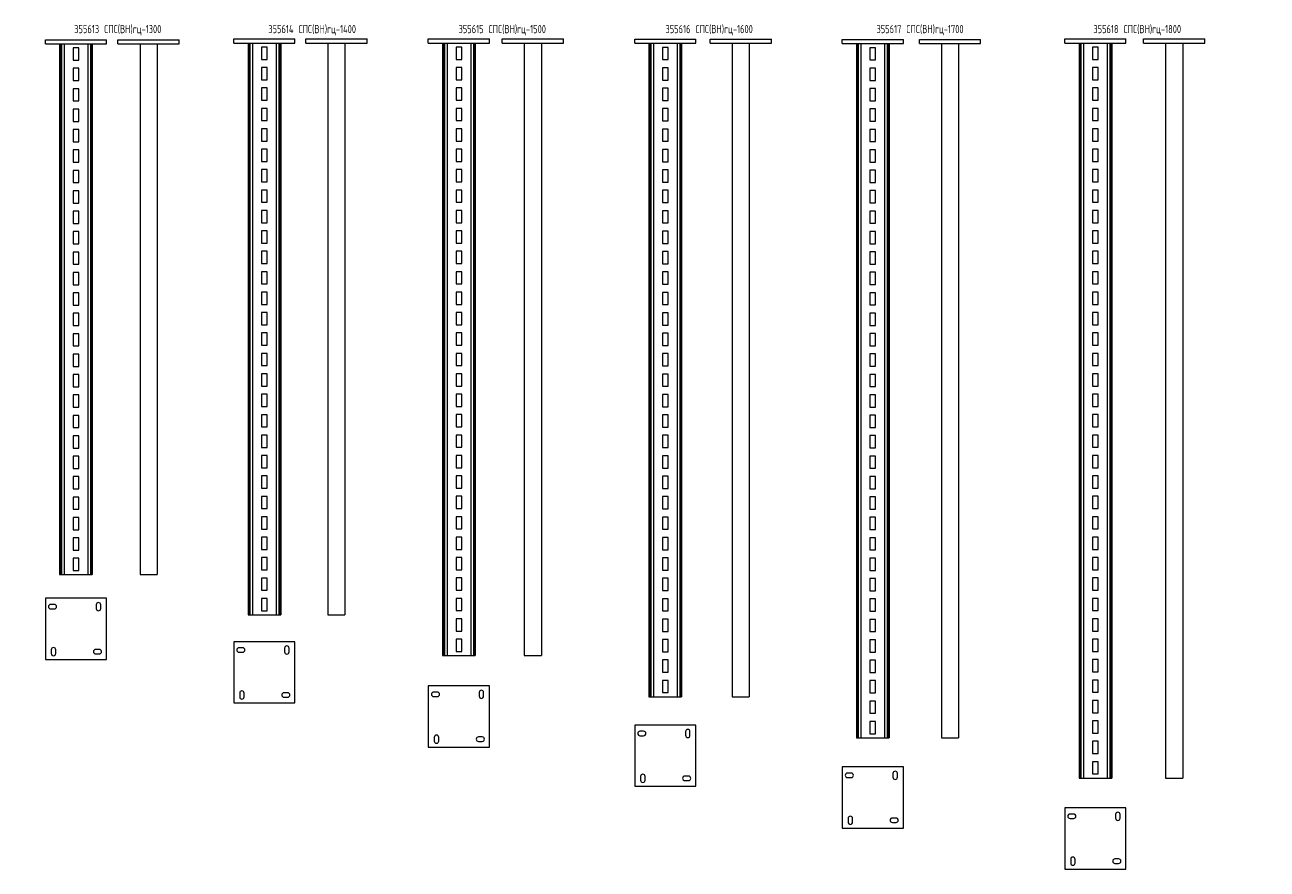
# Model space of a CAD drawing. Header units: millimetres. Extents: x -148 to 13309, y -3383 to 345.
# Tile 5 of 9: x 3303 to 6346, y -2169 to -101. Entities that reach past the tile are written whole.
import ezdxf

# ---------------------------------------------------------------- set-up
doc = ezdxf.new("R2010")
doc.units = ezdxf.units.MM
doc.styles.add('SLDTEXTSTYLE4', font='TXT', dxfattribs={"width": 0.7, "bigfont": 'bigfont'})

msp = doc.modelspace()

# ---------------------------------------------------------------- linework, layer by layer
at = {"color": 7, "linetype": 'Continuous', "lineweight": 15}
for p, q in [((3353.2, -147.5), (3353.2, -137.5)), ((3353.2, -137.5), (3503.2, -137.5)), ((3353.2, -147.5), (3503.2, -147.5)), ((3388.2, -147.5), (3388.2, -1447.5)), ((3390.7, -147.5), (3390.7, -1447.5)), ((3392.7, -147.5), (3392.7, -1447.5)), ((3399.1, -147.5), (3399.1, -1447.5)), ((3457.3, -147.5), (3457.3, -1447.5)), ((3463.7, -147.5), (3463.7, -1447.5)), ((3465.7, -147.5), (3465.7, -1447.5)), ((3468.2, -147.5), (3468.2, -1447.5)), ((3503.2, -147.5), (3503.2, -137.5)), ((3531, -147.5), (3531, -137.5)), ((3531, -137.5), (3681, -137.5)), ((3531, -147.5), (3681, -147.5)), ((3585, -147.5), (3585, -1447.5)), ((3627, -147.5), (3627, -1447.5)), ((3681, -147.5), (3681, -137.5)), ((3814.6, -145.8), (3814.6, -135.8)), ((3814.6, -135.8), (3964.6, -135.8)), ((3814.6, -145.8), (3964.6, -145.8)), ((3849.6, -145.8), (3849.6, -1545.8)), ((3852.1, -145.8), (3852.1, -1545.8)), ((3854.1, -145.8), (3854.1, -1545.8)), ((3860.5, -145.8), (3860.5, -1545.8)), ((3918.7, -145.8), (3918.7, -1545.8)), ((3925.1, -145.8), (3925.1, -1545.8)), ((3927.2, -145.8), (3927.2, -1545.8)), ((3929.6, -145.8), (3929.6, -1545.8)), ((3964.6, -145.8), (3964.6, -135.8)), ((3991, -135.8), (4141, -135.8)), ((3991, -145.8), (3991, -135.8)), ((3991, -145.8), (4141, -145.8)), ((4045, -145.8), (4045, -1545.8)), ((4087, -145.8), (4087, -1545.8)), ((4141, -145.8), (4141, -135.8)), ((4291.2, -145.7), (4291.2, -135.7)), ((4291.2, -135.7), (4441.2, -135.7)), ((4291.2, -145.7), (4441.2, -145.7)), ((4326.2, -145.7), (4326.2, -1645.7)), ((4328.7, -145.7), (4328.7, -1645.7)), ((4330.7, -145.7), (4330.7, -1645.7)), ((4337.1, -145.7), (4337.1, -1645.7)), ((4395.3, -145.7), (4395.3, -1645.7)), ((4401.7, -145.7), (4401.7, -1645.7)), ((4403.7, -145.7), (4403.7, -1645.7)), ((4406.2, -145.7), (4406.2, -1645.7)), ((4441.2, -145.7), (4441.2, -135.7)), ((4472.2, -145.7), (4472.2, -135.7)), ((4472.2, -135.7), (4622.2, -135.7)), ((4472.2, -145.7), (4622.2, -145.7)), ((4526.2, -145.7), (4526.2, -1645.7)), ((4568.2, -145.7), (4568.2, -1645.7)), ((4622.2, -145.7), (4622.2, -135.7)), ((4796.6, -136.4), (4946.6, -136.4)), ((4796.6, -146.4), (4796.6, -136.4)), ((4796.6, -146.4), (4946.6, -146.4)), ((4831.6, -146.4), (4831.6, -1746.4)), ((4834.1, -146.4), (4834.1, -1746.4)), ((4836.1, -146.4), (4836.1, -1746.4)), ((4842.5, -146.4), (4842.5, -1746.4)), ((4900.7, -146.4), (4900.7, -1746.4)), ((4907.1, -146.4), (4907.1, -1746.4)), ((4909.2, -146.4), (4909.2, -1746.4)), ((4911.6, -146.4), (4911.6, -1746.4)), ((4946.6, -146.4), (4946.6, -136.4)), ((4981.4, -136.4), (5131.4, -136.4)), ((4981.4, -146.4), (4981.4, -136.4)), ((4981.4, -146.4), (5131.4, -146.4)), ((5035.4, -146.4), (5035.4, -1746.4)), ((5077.4, -146.4), (5077.4, -1746.4)), ((5131.4, -146.4), (5131.4, -136.4)), ((5304.8, -137.1), (5454.8, -137.1)), ((5304.8, -147.1), (5304.8, -137.1)), ((5304.8, -147.1), (5454.8, -147.1)), ((5339.8, -147.1), (5339.8, -1847.1)), ((5342.3, -147.1), (5342.3, -1847.1)), ((5344.3, -147.1), (5344.3, -1847.1)), ((5350.7, -147.1), (5350.7, -1847.1)), ((5408.9, -147.1), (5408.9, -1847.1)), ((5415.3, -147.1), (5415.3, -1847.1)), ((5417.4, -147.1), (5417.4, -1847.1)), ((5419.8, -147.1), (5419.8, -1847.1)), ((5454.8, -147.1), (5454.8, -137.1)), ((5494, -137.1), (5644, -137.1)), ((5494, -147.1), (5494, -137.1)), ((5494, -147.1), (5644, -147.1)), ((5548, -147.1), (5548, -1847.1)), ((5590, -147.1), (5590, -1847.1)), ((5644, -147.1), (5644, -137.1)), ((5850, -145.7), (5850, -135.7)), ((5850, -135.7), (6000, -135.7)), ((5850, -145.7), (6000, -145.7)), ((5885, -145.7), (5885, -1945.7)), ((5887.4, -145.7), (5887.4, -1945.7)), ((5889.5, -145.7), (5889.5, -1945.7)), ((5895.9, -145.7), (5895.9, -1945.7)), ((5954, -145.7), (5954, -1945.7)), ((5960.4, -145.7), (5960.4, -1945.7)), ((5962.5, -145.7), (5962.5, -1945.7)), ((5965, -145.7), (5965, -1945.7)), ((6000, -145.7), (6000, -135.7)), ((6043.1, -145.7), (6043.1, -135.7)), ((6043.1, -135.7), (6193.1, -135.7)), ((6043.1, -145.7), (6193.1, -145.7)), ((6097.1, -145.7), (6097.1, -1945.7)), ((6139.1, -145.7), (6139.1, -1945.7)), ((6193.1, -145.7), (6193.1, -135.7)), ((3435.2, -157.5), (3421.2, -157.5)), ((3421.2, -157.5), (3421.2, -187.5)), ((3435.2, -187.5), (3435.2, -157.5)), ((3896.6, -155.8), (3882.6, -155.8)), ((3882.6, -155.8), (3882.6, -185.8)), ((3896.6, -185.8), (3896.6, -155.8)), ((4373.2, -155.7), (4359.2, -155.7)), ((4359.2, -155.7), (4359.2, -185.7)), ((4373.2, -185.7), (4373.2, -155.7)), ((4878.6, -156.4), (4864.6, -156.4)), ((4864.6, -156.4), (4864.6, -186.4)), ((4878.6, -186.4), (4878.6, -156.4)), ((5386.8, -157.1), (5372.8, -157.1)), ((5372.8, -157.1), (5372.8, -187.1)), ((5386.8, -187.1), (5386.8, -157.1)), ((5932, -155.7), (5918, -155.7)), ((5918, -155.7), (5918, -185.7)), ((5932, -185.7), (5932, -155.7)), ((3421.2, -187.5), (3435.2, -187.5)), ((3435.2, -207.5), (3421.2, -207.5)), ((3421.2, -207.5), (3421.2, -237.5)), ((3435.2, -237.5), (3435.2, -207.5)), ((3882.6, -185.8), (3896.6, -185.8)), ((3896.6, -205.8), (3882.6, -205.8)), ((3882.6, -205.8), (3882.6, -235.8)), ((3896.6, -235.8), (3896.6, -205.8)), ((4359.2, -185.7), (4373.2, -185.7)), ((4373.2, -205.7), (4359.2, -205.7)), ((4359.2, -205.7), (4359.2, -235.7)), ((4373.2, -235.7), (4373.2, -205.7)), ((4864.6, -186.4), (4878.6, -186.4)), ((4878.6, -206.4), (4864.6, -206.4)), ((4864.6, -206.4), (4864.6, -236.4)), ((4878.6, -236.4), (4878.6, -206.4)), ((5372.8, -187.1), (5386.8, -187.1)), ((5386.8, -207.1), (5372.8, -207.1)), ((5372.8, -207.1), (5372.8, -237.1)), ((5386.8, -237.1), (5386.8, -207.1)), ((5918, -185.7), (5932, -185.7)), ((5932, -205.7), (5918, -205.7)), ((5918, -205.7), (5918, -235.7)), ((5932, -235.7), (5932, -205.7)), ((3421.2, -237.5), (3435.2, -237.5)), ((3882.6, -235.8), (3896.6, -235.8)), ((4359.2, -235.7), (4373.2, -235.7)), ((4864.6, -236.4), (4878.6, -236.4)), ((5372.8, -237.1), (5386.8, -237.1)), ((5918, -235.7), (5932, -235.7)), ((3435.2, -257.5), (3421.2, -257.5)), ((3421.2, -257.5), (3421.2, -287.5)), ((3435.2, -287.5), (3435.2, -257.5)), ((3896.6, -255.8), (3882.6, -255.8)), ((3882.6, -255.8), (3882.6, -285.8)), ((3896.6, -285.8), (3896.6, -255.8)), ((4373.2, -255.7), (4359.2, -255.7)), ((4359.2, -255.7), (4359.2, -285.7)), ((4373.2, -285.7), (4373.2, -255.7)), ((4878.6, -256.4), (4864.6, -256.4)), ((4864.6, -256.4), (4864.6, -286.4)), ((4878.6, -286.4), (4878.6, -256.4)), ((5386.8, -257.1), (5372.8, -257.1)), ((5372.8, -257.1), (5372.8, -287.1)), ((5386.8, -287.1), (5386.8, -257.1)), ((5932, -255.7), (5918, -255.7)), ((5918, -255.7), (5918, -285.7)), ((5932, -285.7), (5932, -255.7)), ((3421.2, -287.5), (3435.2, -287.5)), ((3882.6, -285.8), (3896.6, -285.8)), ((4359.2, -285.7), (4373.2, -285.7)), ((4864.6, -286.4), (4878.6, -286.4)), ((5372.8, -287.1), (5386.8, -287.1)), ((5918, -285.7), (5932, -285.7)), ((3435.2, -307.5), (3421.2, -307.5)), ((3421.2, -307.5), (3421.2, -337.5)), ((3435.2, -337.5), (3435.2, -307.5)), ((3896.6, -305.8), (3882.6, -305.8)), ((3882.6, -305.8), (3882.6, -335.8)), ((3896.6, -335.8), (3896.6, -305.8)), ((4373.2, -305.7), (4359.2, -305.7)), ((4359.2, -305.7), (4359.2, -335.7)), ((4373.2, -335.7), (4373.2, -305.7)), ((4878.6, -306.4), (4864.6, -306.4)), ((4864.6, -306.4), (4864.6, -336.4)), ((4878.6, -336.4), (4878.6, -306.4)), ((5386.8, -307.1), (5372.8, -307.1)), ((5372.8, -307.1), (5372.8, -337.1)), ((5386.8, -337.1), (5386.8, -307.1)), ((5932, -305.7), (5918, -305.7)), ((5918, -305.7), (5918, -335.7)), ((5932, -335.7), (5932, -305.7)), ((3421.2, -337.5), (3435.2, -337.5)), ((3435.2, -357.5), (3421.2, -357.5)), ((3421.2, -357.5), (3421.2, -387.5)), ((3435.2, -387.5), (3435.2, -357.5)), ((3882.6, -335.8), (3896.6, -335.8)), ((3896.6, -355.8), (3882.6, -355.8)), ((3882.6, -355.8), (3882.6, -385.8)), ((3896.6, -385.8), (3896.6, -355.8)), ((4359.2, -335.7), (4373.2, -335.7)), ((4373.2, -355.7), (4359.2, -355.7)), ((4359.2, -355.7), (4359.2, -385.7)), ((4373.2, -385.7), (4373.2, -355.7)), ((4864.6, -336.4), (4878.6, -336.4)), ((4878.6, -356.4), (4864.6, -356.4)), ((4864.6, -356.4), (4864.6, -386.4)), ((4878.6, -386.4), (4878.6, -356.4)), ((5372.8, -337.1), (5386.8, -337.1)), ((5386.8, -357.1), (5372.8, -357.1)), ((5372.8, -357.1), (5372.8, -387.1)), ((5386.8, -387.1), (5386.8, -357.1)), ((5918, -335.7), (5932, -335.7)), ((5932, -355.7), (5918, -355.7)), ((5918, -355.7), (5918, -385.7)), ((5932, -385.7), (5932, -355.7)), ((3421.2, -387.5), (3435.2, -387.5)), ((3882.6, -385.8), (3896.6, -385.8)), ((4359.2, -385.7), (4373.2, -385.7)), ((4864.6, -386.4), (4878.6, -386.4)), ((5372.8, -387.1), (5386.8, -387.1)), ((5918, -385.7), (5932, -385.7)), ((3435.2, -407.5), (3421.2, -407.5)), ((3421.2, -407.5), (3421.2, -437.5)), ((3435.2, -437.5), (3435.2, -407.5)), ((3896.6, -405.8), (3882.6, -405.8)), ((3882.6, -405.8), (3882.6, -435.8)), ((3896.6, -435.8), (3896.6, -405.8)), ((4373.2, -405.7), (4359.2, -405.7)), ((4359.2, -405.7), (4359.2, -435.7)), ((4373.2, -435.7), (4373.2, -405.7)), ((4878.6, -406.4), (4864.6, -406.4)), ((4864.6, -406.4), (4864.6, -436.4)), ((4878.6, -436.4), (4878.6, -406.4)), ((5386.8, -407.1), (5372.8, -407.1)), ((5372.8, -407.1), (5372.8, -437.1)), ((5386.8, -437.1), (5386.8, -407.1)), ((5932, -405.7), (5918, -405.7)), ((5918, -405.7), (5918, -435.7)), ((5932, -435.7), (5932, -405.7)), ((3421.2, -437.5), (3435.2, -437.5)), ((3882.6, -435.8), (3896.6, -435.8)), ((3896.6, -455.8), (3882.6, -455.8)), ((3882.6, -455.8), (3882.6, -485.8)), ((3896.6, -485.8), (3896.6, -455.8)), ((4359.2, -435.7), (4373.2, -435.7)), ((4373.2, -455.7), (4359.2, -455.7)), ((4359.2, -455.7), (4359.2, -485.7)), ((4373.2, -485.7), (4373.2, -455.7)), ((4864.6, -436.4), (4878.6, -436.4)), ((4878.6, -456.4), (4864.6, -456.4)), ((4864.6, -456.4), (4864.6, -486.4)), ((4878.6, -486.4), (4878.6, -456.4)), ((5372.8, -437.1), (5386.8, -437.1)), ((5918, -435.7), (5932, -435.7)), ((5932, -455.7), (5918, -455.7)), ((5918, -455.7), (5918, -485.7)), ((5932, -485.7), (5932, -455.7)), ((3435.2, -457.5), (3421.2, -457.5)), ((3421.2, -457.5), (3421.2, -487.5)), ((3435.2, -487.5), (3435.2, -457.5)), ((3882.6, -485.8), (3896.6, -485.8)), ((4359.2, -485.7), (4373.2, -485.7)), ((4864.6, -486.4), (4878.6, -486.4)), ((5386.8, -457.1), (5372.8, -457.1)), ((5372.8, -457.1), (5372.8, -487.1)), ((5386.8, -487.1), (5386.8, -457.1)), ((5918, -485.7), (5932, -485.7)), ((3421.2, -487.5), (3435.2, -487.5)), ((3435.2, -507.5), (3421.2, -507.5)), ((3421.2, -507.5), (3421.2, -537.5)), ((3435.2, -537.5), (3435.2, -507.5)), ((3896.6, -505.8), (3882.6, -505.8)), ((3882.6, -505.8), (3882.6, -535.8)), ((3896.6, -535.8), (3896.6, -505.8)), ((4373.2, -505.7), (4359.2, -505.7)), ((4359.2, -505.7), (4359.2, -535.7)), ((4373.2, -535.7), (4373.2, -505.7)), ((4878.6, -506.4), (4864.6, -506.4)), ((4864.6, -506.4), (4864.6, -536.4)), ((4878.6, -536.4), (4878.6, -506.4)), ((5372.8, -487.1), (5386.8, -487.1)), ((5386.8, -507.1), (5372.8, -507.1)), ((5372.8, -507.1), (5372.8, -537.1)), ((5386.8, -537.1), (5386.8, -507.1)), ((5932, -505.7), (5918, -505.7)), ((5918, -505.7), (5918, -535.7)), ((5932, -535.7), (5932, -505.7)), ((3421.2, -537.5), (3435.2, -537.5)), ((3882.6, -535.8), (3896.6, -535.8)), ((4359.2, -535.7), (4373.2, -535.7)), ((4864.6, -536.4), (4878.6, -536.4)), ((5372.8, -537.1), (5386.8, -537.1)), ((5918, -535.7), (5932, -535.7)), ((3435.2, -557.5), (3421.2, -557.5)), ((3421.2, -557.5), (3421.2, -587.5)), ((3435.2, -587.5), (3435.2, -557.5)), ((3896.6, -555.8), (3882.6, -555.8)), ((3882.6, -555.8), (3882.6, -585.8)), ((3896.6, -585.8), (3896.6, -555.8)), ((4373.2, -555.7), (4359.2, -555.7)), ((4359.2, -555.7), (4359.2, -585.7)), ((4373.2, -585.7), (4373.2, -555.7)), ((4878.6, -556.4), (4864.6, -556.4)), ((4864.6, -556.4), (4864.6, -586.4)), ((4878.6, -586.4), (4878.6, -556.4)), ((5386.8, -557.1), (5372.8, -557.1)), ((5372.8, -557.1), (5372.8, -587.1)), ((5386.8, -587.1), (5386.8, -557.1)), ((5932, -555.7), (5918, -555.7)), ((5918, -555.7), (5918, -585.7)), ((5932, -585.7), (5932, -555.7)), ((3421.2, -587.5), (3435.2, -587.5)), ((3421.2, -607.5), (3421.2, -637.5)), ((3435.2, -607.5), (3421.2, -607.5)), ((3435.2, -637.5), (3435.2, -607.5)), ((3882.6, -585.8), (3896.6, -585.8)), ((3896.6, -605.8), (3882.6, -605.8)), ((3882.6, -605.8), (3882.6, -635.8)), ((3896.6, -635.8), (3896.6, -605.8)), ((4359.2, -585.7), (4373.2, -585.7)), ((4373.2, -605.7), (4359.2, -605.7)), ((4359.2, -605.7), (4359.2, -635.7)), ((4373.2, -635.7), (4373.2, -605.7)), ((4864.6, -586.4), (4878.6, -586.4)), ((4878.6, -606.4), (4864.6, -606.4)), ((4864.6, -606.4), (4864.6, -636.4)), ((4878.6, -636.4), (4878.6, -606.4)), ((5372.8, -587.1), (5386.8, -587.1)), ((5386.8, -607.1), (5372.8, -607.1)), ((5372.8, -607.1), (5372.8, -637.1)), ((5386.8, -637.1), (5386.8, -607.1)), ((5918, -585.7), (5932, -585.7)), ((5932, -605.7), (5918, -605.7)), ((5918, -605.7), (5918, -635.7)), ((5932, -635.7), (5932, -605.7)), ((3421.2, -637.5), (3435.2, -637.5)), ((3882.6, -635.8), (3896.6, -635.8)), ((4359.2, -635.7), (4373.2, -635.7)), ((4864.6, -636.4), (4878.6, -636.4)), ((5372.8, -637.1), (5386.8, -637.1)), ((5918, -635.7), (5932, -635.7)), ((3435.2, -657.5), (3421.2, -657.5)), ((3421.2, -657.5), (3421.2, -687.5)), ((3435.2, -687.5), (3435.2, -657.5)), ((3896.6, -655.8), (3882.6, -655.8)), ((3882.6, -655.8), (3882.6, -685.8)), ((3896.6, -685.8), (3896.6, -655.8)), ((4359.2, -655.7), (4359.2, -685.7)), ((4373.2, -655.7), (4359.2, -655.7)), ((4373.2, -685.7), (4373.2, -655.7)), ((4878.6, -656.4), (4864.6, -656.4)), ((4864.6, -656.4), (4864.6, -686.4)), ((4878.6, -686.4), (4878.6, -656.4)), ((5386.8, -657.1), (5372.8, -657.1)), ((5372.8, -657.1), (5372.8, -687.1)), ((5386.8, -687.1), (5386.8, -657.1)), ((5932, -655.7), (5918, -655.7)), ((5918, -655.7), (5918, -685.7)), ((5932, -685.7), (5932, -655.7)), ((3421.2, -687.5), (3435.2, -687.5)), ((3882.6, -685.8), (3896.6, -685.8)), ((4359.2, -685.7), (4373.2, -685.7)), ((4864.6, -686.4), (4878.6, -686.4)), ((5372.8, -687.1), (5386.8, -687.1)), ((5918, -685.7), (5932, -685.7)), ((3435.2, -707.5), (3421.2, -707.5)), ((3421.2, -707.5), (3421.2, -737.5)), ((3435.2, -737.5), (3435.2, -707.5)), ((3896.6, -705.8), (3882.6, -705.8)), ((3882.6, -705.8), (3882.6, -735.8)), ((3896.6, -735.8), (3896.6, -705.8)), ((4373.2, -705.7), (4359.2, -705.7)), ((4359.2, -705.7), (4359.2, -735.7)), ((4373.2, -735.7), (4373.2, -705.7)), ((4878.6, -706.4), (4864.6, -706.4)), ((4864.6, -706.4), (4864.6, -736.4)), ((4878.6, -736.4), (4878.6, -706.4)), ((5386.8, -707.1), (5372.8, -707.1)), ((5372.8, -707.1), (5372.8, -737.1)), ((5386.8, -737.1), (5386.8, -707.1)), ((5918, -705.7), (5918, -735.7)), ((5932, -705.7), (5918, -705.7)), ((5932, -735.7), (5932, -705.7)), ((3421.2, -737.5), (3435.2, -737.5)), ((3435.2, -757.5), (3421.2, -757.5)), ((3421.2, -757.5), (3421.2, -787.5)), ((3435.2, -787.5), (3435.2, -757.5)), ((3882.6, -735.8), (3896.6, -735.8)), ((3896.6, -755.8), (3882.6, -755.8)), ((3882.6, -755.8), (3882.6, -785.8)), ((3896.6, -785.8), (3896.6, -755.8)), ((4359.2, -735.7), (4373.2, -735.7)), ((4373.2, -755.7), (4359.2, -755.7)), ((4359.2, -755.7), (4359.2, -785.7)), ((4373.2, -785.7), (4373.2, -755.7)), ((4864.6, -736.4), (4878.6, -736.4)), ((4878.6, -756.4), (4864.6, -756.4)), ((4864.6, -756.4), (4864.6, -786.4)), ((4878.6, -786.4), (4878.6, -756.4)), ((5372.8, -737.1), (5386.8, -737.1)), ((5386.8, -757.1), (5372.8, -757.1)), ((5372.8, -757.1), (5372.8, -787.1)), ((5386.8, -787.1), (5386.8, -757.1)), ((5918, -735.7), (5932, -735.7)), ((5932, -755.7), (5918, -755.7)), ((5918, -755.7), (5918, -785.7)), ((5932, -785.7), (5932, -755.7)), ((3421.2, -787.5), (3435.2, -787.5)), ((3882.6, -785.8), (3896.6, -785.8)), ((4359.2, -785.7), (4373.2, -785.7)), ((4864.6, -786.4), (4878.6, -786.4)), ((5372.8, -787.1), (5386.8, -787.1)), ((5918, -785.7), (5932, -785.7)), ((3435.2, -807.5), (3421.2, -807.5)), ((3421.2, -807.5), (3421.2, -837.5)), ((3435.2, -837.5), (3435.2, -807.5)), ((3896.6, -805.8), (3882.6, -805.8)), ((3882.6, -805.8), (3882.6, -835.8)), ((3896.6, -835.8), (3896.6, -805.8)), ((4373.2, -805.7), (4359.2, -805.7)), ((4359.2, -805.7), (4359.2, -835.7)), ((4373.2, -835.7), (4373.2, -805.7)), ((4878.6, -806.4), (4864.6, -806.4)), ((4864.6, -806.4), (4864.6, -836.4)), ((4878.6, -836.4), (4878.6, -806.4)), ((5386.8, -807.1), (5372.8, -807.1)), ((5372.8, -807.1), (5372.8, -837.1)), ((5386.8, -837.1), (5386.8, -807.1)), ((5918, -805.7), (5918, -835.7)), ((5932, -805.7), (5918, -805.7)), ((5932, -835.7), (5932, -805.7)), ((3421.2, -837.5), (3435.2, -837.5)), ((3882.6, -835.8), (3896.6, -835.8)), ((4359.2, -835.7), (4373.2, -835.7)), ((4864.6, -836.4), (4878.6, -836.4)), ((5372.8, -837.1), (5386.8, -837.1)), ((5918, -835.7), (5932, -835.7)), ((3435.2, -857.5), (3421.2, -857.5)), ((3421.2, -857.5), (3421.2, -887.5)), ((3435.2, -887.5), (3435.2, -857.5)), ((3896.6, -855.8), (3882.6, -855.8)), ((3882.6, -855.8), (3882.6, -885.8)), ((3896.6, -885.8), (3896.6, -855.8)), ((4373.2, -855.7), (4359.2, -855.7)), ((4359.2, -855.7), (4359.2, -885.7)), ((4373.2, -885.7), (4373.2, -855.7)), ((4878.6, -856.4), (4864.6, -856.4)), ((4864.6, -856.4), (4864.6, -886.4)), ((4878.6, -886.4), (4878.6, -856.4)), ((5386.8, -857.1), (5372.8, -857.1)), ((5372.8, -857.1), (5372.8, -887.1)), ((5386.8, -887.1), (5386.8, -857.1)), ((5932, -855.7), (5918, -855.7)), ((5918, -855.7), (5918, -885.7)), ((5932, -885.7), (5932, -855.7)), ((3421.2, -887.5), (3435.2, -887.5)), ((3435.2, -907.5), (3421.2, -907.5)), ((3421.2, -907.5), (3421.2, -937.5)), ((3435.2, -937.5), (3435.2, -907.5)), ((3882.6, -885.8), (3896.6, -885.8)), ((3896.6, -905.8), (3882.6, -905.8)), ((3882.6, -905.8), (3882.6, -935.8)), ((3896.6, -935.8), (3896.6, -905.8)), ((4359.2, -885.7), (4373.2, -885.7)), ((4373.2, -905.7), (4359.2, -905.7)), ((4359.2, -905.7), (4359.2, -935.7)), ((4373.2, -935.7), (4373.2, -905.7)), ((4864.6, -886.4), (4878.6, -886.4)), ((4878.6, -906.4), (4864.6, -906.4)), ((4864.6, -906.4), (4864.6, -936.4)), ((4878.6, -936.4), (4878.6, -906.4)), ((5372.8, -887.1), (5386.8, -887.1)), ((5386.8, -907.1), (5372.8, -907.1)), ((5372.8, -907.1), (5372.8, -937.1)), ((5386.8, -937.1), (5386.8, -907.1)), ((5918, -885.7), (5932, -885.7)), ((5932, -905.7), (5918, -905.7)), ((5918, -905.7), (5918, -935.7)), ((5932, -935.7), (5932, -905.7)), ((3421.2, -937.5), (3435.2, -937.5)), ((3882.6, -935.8), (3896.6, -935.8)), ((4359.2, -935.7), (4373.2, -935.7)), ((4864.6, -936.4), (4878.6, -936.4)), ((5372.8, -937.1), (5386.8, -937.1)), ((5918, -935.7), (5932, -935.7)), ((3435.2, -957.5), (3421.2, -957.5)), ((3421.2, -957.5), (3421.2, -987.5)), ((3435.2, -987.5), (3435.2, -957.5)), ((3896.6, -955.8), (3882.6, -955.8)), ((3882.6, -955.8), (3882.6, -985.8)), ((3896.6, -985.8), (3896.6, -955.8)), ((4373.2, -955.7), (4359.2, -955.7)), ((4359.2, -955.7), (4359.2, -985.7)), ((4373.2, -985.7), (4373.2, -955.7)), ((4878.6, -956.4), (4864.6, -956.4)), ((4864.6, -956.4), (4864.6, -986.4)), ((4878.6, -986.4), (4878.6, -956.4)), ((5386.8, -957.1), (5372.8, -957.1)), ((5372.8, -957.1), (5372.8, -987.1)), ((5386.8, -987.1), (5386.8, -957.1)), ((5932, -955.7), (5918, -955.7)), ((5918, -955.7), (5918, -985.7)), ((5932, -985.7), (5932, -955.7)), ((3421.2, -987.5), (3435.2, -987.5)), ((3882.6, -985.8), (3896.6, -985.8)), ((4359.2, -985.7), (4373.2, -985.7)), ((4864.6, -986.4), (4878.6, -986.4)), ((5372.8, -987.1), (5386.8, -987.1)), ((5918, -985.7), (5932, -985.7)), ((3435.2, -1007.5), (3421.2, -1007.5)), ((3421.2, -1007.5), (3421.2, -1037.5)), ((3435.2, -1037.5), (3435.2, -1007.5)), ((3896.6, -1005.8), (3882.6, -1005.8)), ((3882.6, -1005.8), (3882.6, -1035.8)), ((3896.6, -1035.8), (3896.6, -1005.8)), ((4373.2, -1005.7), (4359.2, -1005.7)), ((4359.2, -1005.7), (4359.2, -1035.7)), ((4373.2, -1035.7), (4373.2, -1005.7)), ((4878.6, -1006.4), (4864.6, -1006.4)), ((4864.6, -1006.4), (4864.6, -1036.4)), ((4878.6, -1036.4), (4878.6, -1006.4)), ((5386.8, -1007.1), (5372.8, -1007.1)), ((5372.8, -1007.1), (5372.8, -1037.1)), ((5386.8, -1037.1), (5386.8, -1007.1)), ((5932, -1005.7), (5918, -1005.7)), ((5918, -1005.7), (5918, -1035.7)), ((5932, -1035.7), (5932, -1005.7)), ((3421.2, -1037.5), (3435.2, -1037.5)), ((3435.2, -1057.5), (3421.2, -1057.5)), ((3421.2, -1057.5), (3421.2, -1087.5)), ((3435.2, -1087.5), (3435.2, -1057.5)), ((3882.6, -1035.8), (3896.6, -1035.8)), ((3896.6, -1055.8), (3882.6, -1055.8)), ((3882.6, -1055.8), (3882.6, -1085.8)), ((3896.6, -1085.8), (3896.6, -1055.8)), ((4359.2, -1035.7), (4373.2, -1035.7)), ((4373.2, -1055.7), (4359.2, -1055.7)), ((4359.2, -1055.7), (4359.2, -1085.7)), ((4373.2, -1085.7), (4373.2, -1055.7)), ((4864.6, -1036.4), (4878.6, -1036.4)), ((4878.6, -1056.4), (4864.6, -1056.4)), ((4864.6, -1056.4), (4864.6, -1086.4)), ((4878.6, -1086.4), (4878.6, -1056.4)), ((5372.8, -1037.1), (5386.8, -1037.1)), ((5386.8, -1057.1), (5372.8, -1057.1)), ((5372.8, -1057.1), (5372.8, -1087.1)), ((5386.8, -1087.1), (5386.8, -1057.1)), ((5918, -1035.7), (5932, -1035.7)), ((5932, -1055.7), (5918, -1055.7)), ((5918, -1055.7), (5918, -1085.7)), ((5932, -1085.7), (5932, -1055.7)), ((3421.2, -1087.5), (3435.2, -1087.5)), ((3882.6, -1085.8), (3896.6, -1085.8)), ((4359.2, -1085.7), (4373.2, -1085.7)), ((4864.6, -1086.4), (4878.6, -1086.4)), ((5372.8, -1087.1), (5386.8, -1087.1)), ((5918, -1085.7), (5932, -1085.7)), ((3435.2, -1107.5), (3421.2, -1107.5)), ((3421.2, -1107.5), (3421.2, -1137.5)), ((3435.2, -1137.5), (3435.2, -1107.5)), ((3896.6, -1105.8), (3882.6, -1105.8)), ((3882.6, -1105.8), (3882.6, -1135.8)), ((3896.6, -1135.8), (3896.6, -1105.8)), ((4373.2, -1105.7), (4359.2, -1105.7)), ((4359.2, -1105.7), (4359.2, -1135.7)), ((4373.2, -1135.7), (4373.2, -1105.7)), ((4878.6, -1106.4), (4864.6, -1106.4)), ((4864.6, -1106.4), (4864.6, -1136.4)), ((4878.6, -1136.4), (4878.6, -1106.4)), ((5386.8, -1107.1), (5372.8, -1107.1)), ((5372.8, -1107.1), (5372.8, -1137.1)), ((5386.8, -1137.1), (5386.8, -1107.1)), ((5932, -1105.7), (5918, -1105.7)), ((5918, -1105.7), (5918, -1135.7)), ((5932, -1135.7), (5932, -1105.7)), ((3421.2, -1137.5), (3435.2, -1137.5)), ((3882.6, -1135.8), (3896.6, -1135.8)), ((3896.6, -1155.8), (3882.6, -1155.8)), ((3882.6, -1155.8), (3882.6, -1185.8)), ((3896.6, -1185.8), (3896.6, -1155.8)), ((4359.2, -1135.7), (4373.2, -1135.7)), ((4373.2, -1155.7), (4359.2, -1155.7)), ((4359.2, -1155.7), (4359.2, -1185.7)), ((4373.2, -1185.7), (4373.2, -1155.7)), ((4864.6, -1136.4), (4878.6, -1136.4)), ((5372.8, -1137.1), (5386.8, -1137.1)), ((5918, -1135.7), (5932, -1135.7)), ((5932, -1155.7), (5918, -1155.7)), ((5918, -1155.7), (5918, -1185.7)), ((5932, -1185.7), (5932, -1155.7)), ((3435.2, -1157.5), (3421.2, -1157.5)), ((3421.2, -1157.5), (3421.2, -1187.5)), ((3435.2, -1187.5), (3435.2, -1157.5)), ((3882.6, -1185.8), (3896.6, -1185.8)), ((4359.2, -1185.7), (4373.2, -1185.7)), ((4878.6, -1156.4), (4864.6, -1156.4)), ((4864.6, -1156.4), (4864.6, -1186.4)), ((4864.6, -1186.4), (4878.6, -1186.4)), ((4878.6, -1186.4), (4878.6, -1156.4)), ((5386.8, -1157.1), (5372.8, -1157.1)), ((5372.8, -1157.1), (5372.8, -1187.1)), ((5386.8, -1187.1), (5386.8, -1157.1)), ((5918, -1185.7), (5932, -1185.7)), ((3421.2, -1187.5), (3435.2, -1187.5)), ((3435.2, -1207.5), (3421.2, -1207.5)), ((3421.2, -1207.5), (3421.2, -1237.5)), ((3435.2, -1237.5), (3435.2, -1207.5)), ((3896.6, -1205.8), (3882.6, -1205.8)), ((3882.6, -1205.8), (3882.6, -1235.8)), ((3896.6, -1235.8), (3896.6, -1205.8)), ((4373.2, -1205.7), (4359.2, -1205.7)), ((4359.2, -1205.7), (4359.2, -1235.7)), ((4373.2, -1235.7), (4373.2, -1205.7)), ((4878.6, -1206.4), (4864.6, -1206.4)), ((4864.6, -1206.4), (4864.6, -1236.4)), ((4878.6, -1236.4), (4878.6, -1206.4)), ((5372.8, -1187.1), (5386.8, -1187.1)), ((5386.8, -1207.1), (5372.8, -1207.1)), ((5372.8, -1207.1), (5372.8, -1237.1)), ((5386.8, -1237.1), (5386.8, -1207.1)), ((5932, -1205.7), (5918, -1205.7)), ((5918, -1205.7), (5918, -1235.7)), ((5932, -1235.7), (5932, -1205.7)), ((3421.2, -1237.5), (3435.2, -1237.5)), ((3882.6, -1235.8), (3896.6, -1235.8)), ((4359.2, -1235.7), (4373.2, -1235.7)), ((4864.6, -1236.4), (4878.6, -1236.4)), ((5372.8, -1237.1), (5386.8, -1237.1)), ((5918, -1235.7), (5932, -1235.7)), ((3435.2, -1257.5), (3421.2, -1257.5)), ((3421.2, -1257.5), (3421.2, -1287.5)), ((3435.2, -1287.5), (3435.2, -1257.5)), ((3896.6, -1255.8), (3882.6, -1255.8)), ((3882.6, -1255.8), (3882.6, -1285.8)), ((3896.6, -1285.8), (3896.6, -1255.8)), ((4373.2, -1255.7), (4359.2, -1255.7)), ((4359.2, -1255.7), (4359.2, -1285.7)), ((4373.2, -1285.7), (4373.2, -1255.7)), ((4864.6, -1256.4), (4864.6, -1286.4)), ((4878.6, -1256.4), (4864.6, -1256.4)), ((4878.6, -1286.4), (4878.6, -1256.4)), ((5386.8, -1257.1), (5372.8, -1257.1)), ((5372.8, -1257.1), (5372.8, -1287.1)), ((5386.8, -1287.1), (5386.8, -1257.1)), ((5932, -1255.7), (5918, -1255.7)), ((5918, -1255.7), (5918, -1285.7)), ((5932, -1285.7), (5932, -1255.7)), ((3421.2, -1287.5), (3435.2, -1287.5)), ((3435.2, -1307.5), (3421.2, -1307.5)), ((3421.2, -1307.5), (3421.2, -1337.5)), ((3435.2, -1337.5), (3435.2, -1307.5)), ((3882.6, -1285.8), (3896.6, -1285.8)), ((3896.6, -1305.8), (3882.6, -1305.8)), ((3882.6, -1305.8), (3882.6, -1335.8)), ((3896.6, -1335.8), (3896.6, -1305.8)), ((4359.2, -1285.7), (4373.2, -1285.7)), ((4373.2, -1305.7), (4359.2, -1305.7)), ((4359.2, -1305.7), (4359.2, -1335.7)), ((4373.2, -1335.7), (4373.2, -1305.7)), ((4864.6, -1286.4), (4878.6, -1286.4)), ((4878.6, -1306.4), (4864.6, -1306.4)), ((4864.6, -1306.4), (4864.6, -1336.4)), ((4878.6, -1336.4), (4878.6, -1306.4)), ((5372.8, -1287.1), (5386.8, -1287.1)), ((5386.8, -1307.1), (5372.8, -1307.1)), ((5372.8, -1307.1), (5372.8, -1337.1)), ((5386.8, -1337.1), (5386.8, -1307.1)), ((5918, -1285.7), (5932, -1285.7)), ((5932, -1305.7), (5918, -1305.7)), ((5918, -1305.7), (5918, -1335.7)), ((5932, -1335.7), (5932, -1305.7)), ((3421.2, -1337.5), (3435.2, -1337.5)), ((3882.6, -1335.8), (3896.6, -1335.8)), ((4359.2, -1335.7), (4373.2, -1335.7)), ((4864.6, -1336.4), (4878.6, -1336.4)), ((5372.8, -1337.1), (5386.8, -1337.1)), ((5918, -1335.7), (5932, -1335.7)), ((3435.2, -1357.5), (3421.2, -1357.5)), ((3421.2, -1357.5), (3421.2, -1387.5)), ((3435.2, -1387.5), (3435.2, -1357.5)), ((3896.6, -1355.8), (3882.6, -1355.8)), ((3882.6, -1355.8), (3882.6, -1385.8)), ((3896.6, -1385.8), (3896.6, -1355.8)), ((4373.2, -1355.7), (4359.2, -1355.7)), ((4359.2, -1355.7), (4359.2, -1385.7)), ((4373.2, -1385.7), (4373.2, -1355.7)), ((4878.6, -1356.4), (4864.6, -1356.4)), ((4864.6, -1356.4), (4864.6, -1386.4)), ((4878.6, -1386.4), (4878.6, -1356.4)), ((5386.8, -1357.1), (5372.8, -1357.1)), ((5372.8, -1357.1), (5372.8, -1387.1)), ((5386.8, -1387.1), (5386.8, -1357.1)), ((5932, -1355.7), (5918, -1355.7)), ((5918, -1355.7), (5918, -1385.7)), ((5932, -1385.7), (5932, -1355.7)), ((3421.2, -1387.5), (3435.2, -1387.5)), ((3882.6, -1385.8), (3896.6, -1385.8)), ((4359.2, -1385.7), (4373.2, -1385.7)), ((4864.6, -1386.4), (4878.6, -1386.4)), ((5372.8, -1387.1), (5386.8, -1387.1)), ((5918, -1385.7), (5932, -1385.7)), ((3421.2, -1407.5), (3421.2, -1437.5)), ((3435.2, -1407.5), (3421.2, -1407.5)), ((3435.2, -1437.5), (3435.2, -1407.5)), ((3896.6, -1405.8), (3882.6, -1405.8)), ((3882.6, -1405.8), (3882.6, -1435.8)), ((3896.6, -1435.8), (3896.6, -1405.8)), ((4373.2, -1405.7), (4359.2, -1405.7)), ((4359.2, -1405.7), (4359.2, -1435.7)), ((4373.2, -1435.7), (4373.2, -1405.7)), ((4878.6, -1406.4), (4864.6, -1406.4)), ((4864.6, -1406.4), (4864.6, -1436.4)), ((4878.6, -1436.4), (4878.6, -1406.4)), ((5386.8, -1407.1), (5372.8, -1407.1)), ((5372.8, -1407.1), (5372.8, -1437.1)), ((5386.8, -1437.1), (5386.8, -1407.1)), ((5932, -1405.7), (5918, -1405.7)), ((5918, -1405.7), (5918, -1435.7)), ((5932, -1435.7), (5932, -1405.7)), ((3388.2, -1447.5), (3390.7, -1447.5)), ((3390.7, -1447.5), (3392.7, -1447.5)), ((3392.7, -1447.5), (3399.1, -1447.5)), ((3399.1, -1447.5), (3457.3, -1447.5)), ((3421.2, -1437.5), (3435.2, -1437.5)), ((3457.3, -1447.5), (3463.7, -1447.5)), ((3463.7, -1447.5), (3465.7, -1447.5)), ((3465.7, -1447.5), (3468.2, -1447.5)), ((3585, -1447.5), (3627, -1447.5)), ((3882.6, -1435.8), (3896.6, -1435.8)), ((3896.6, -1455.8), (3882.6, -1455.8)), ((3882.6, -1455.8), (3882.6, -1485.8)), ((3896.6, -1485.8), (3896.6, -1455.8)), ((4359.2, -1435.7), (4373.2, -1435.7)), ((4373.2, -1455.7), (4359.2, -1455.7)), ((4359.2, -1455.7), (4359.2, -1485.7)), ((4373.2, -1485.7), (4373.2, -1455.7)), ((4864.6, -1436.4), (4878.6, -1436.4)), ((4878.6, -1456.4), (4864.6, -1456.4)), ((4864.6, -1456.4), (4864.6, -1486.4)), ((4878.6, -1486.4), (4878.6, -1456.4)), ((5372.8, -1437.1), (5386.8, -1437.1)), ((5386.8, -1457.1), (5372.8, -1457.1)), ((5372.8, -1457.1), (5372.8, -1487.1)), ((5386.8, -1487.1), (5386.8, -1457.1)), ((5918, -1435.7), (5932, -1435.7)), ((5932, -1455.7), (5918, -1455.7)), ((5918, -1455.7), (5918, -1485.7)), ((5932, -1485.7), (5932, -1455.7)), ((3882.6, -1485.8), (3896.6, -1485.8)), ((4359.2, -1485.7), (4373.2, -1485.7)), ((4864.6, -1486.4), (4878.6, -1486.4)), ((5372.8, -1487.1), (5386.8, -1487.1)), ((5918, -1485.7), (5932, -1485.7)), ((3353.2, -1505.5), (3353.2, -1655.5)), ((3503.2, -1505.5), (3353.2, -1505.5)), ((3375.2, -1520.5), (3366.2, -1520.5)), ((3503.2, -1655.5), (3503.2, -1505.5)), ((3896.6, -1505.8), (3882.6, -1505.8)), ((3882.6, -1505.8), (3882.6, -1535.8)), ((3896.6, -1535.8), (3896.6, -1505.8)), ((4373.2, -1505.7), (4359.2, -1505.7)), ((4359.2, -1505.7), (4359.2, -1535.7)), ((4373.2, -1535.7), (4373.2, -1505.7)), ((4878.6, -1506.4), (4864.6, -1506.4)), ((4864.6, -1506.4), (4864.6, -1536.4)), ((4878.6, -1536.4), (4878.6, -1506.4)), ((5386.8, -1507.1), (5372.8, -1507.1)), ((5372.8, -1507.1), (5372.8, -1537.1)), ((5386.8, -1537.1), (5386.8, -1507.1)), ((5932, -1505.7), (5918, -1505.7)), ((5918, -1505.7), (5918, -1535.7)), ((5932, -1535.7), (5932, -1505.7)), ((3366.2, -1531.5), (3375.2, -1531.5)), ((3477.7, -1521.5), (3477.7, -1530.5)), ((3488.7, -1530.5), (3488.7, -1521.5)), ((3849.6, -1545.8), (3852.1, -1545.8)), ((3852.1, -1545.8), (3854.1, -1545.8)), ((3854.1, -1545.8), (3860.5, -1545.8)), ((3860.5, -1545.8), (3918.7, -1545.8)), ((3882.6, -1535.8), (3896.6, -1535.8)), ((3918.7, -1545.8), (3925.1, -1545.8)), ((3925.1, -1545.8), (3927.2, -1545.8)), ((3927.2, -1545.8), (3929.6, -1545.8)), ((4045, -1545.8), (4087, -1545.8)), ((4359.2, -1535.7), (4373.2, -1535.7)), ((4864.6, -1536.4), (4878.6, -1536.4)), ((5372.8, -1537.1), (5386.8, -1537.1)), ((5918, -1535.7), (5932, -1535.7)), ((4373.2, -1555.7), (4359.2, -1555.7)), ((4359.2, -1555.7), (4359.2, -1585.7)), ((4373.2, -1585.7), (4373.2, -1555.7)), ((4878.6, -1556.4), (4864.6, -1556.4)), ((4864.6, -1556.4), (4864.6, -1586.4)), ((4878.6, -1586.4), (4878.6, -1556.4)), ((5386.8, -1557.1), (5372.8, -1557.1)), ((5372.8, -1557.1), (5372.8, -1587.1)), ((5386.8, -1587.1), (5386.8, -1557.1)), ((5932, -1555.7), (5918, -1555.7)), ((5918, -1555.7), (5918, -1585.7)), ((5932, -1585.7), (5932, -1555.7)), ((3814.6, -1611.7), (3814.6, -1761.7)), ((3964.6, -1611.7), (3814.6, -1611.7)), ((3964.6, -1761.7), (3964.6, -1611.7)), ((4359.2, -1585.7), (4373.2, -1585.7)), ((4373.2, -1605.7), (4359.2, -1605.7)), ((4359.2, -1605.7), (4359.2, -1635.7)), ((4373.2, -1635.7), (4373.2, -1605.7)), ((4864.6, -1586.4), (4878.6, -1586.4)), ((4878.6, -1606.4), (4864.6, -1606.4)), ((4864.6, -1606.4), (4864.6, -1636.4)), ((4878.6, -1636.4), (4878.6, -1606.4)), ((5372.8, -1587.1), (5386.8, -1587.1)), ((5386.8, -1607.1), (5372.8, -1607.1)), ((5372.8, -1607.1), (5372.8, -1637.1)), ((5386.8, -1637.1), (5386.8, -1607.1)), ((5918, -1585.7), (5932, -1585.7)), ((5932, -1605.7), (5918, -1605.7)), ((5918, -1605.7), (5918, -1635.7)), ((5932, -1635.7), (5932, -1605.7)), ((3367.7, -1631.5), (3367.7, -1640.5)), ((3378.7, -1640.5), (3378.7, -1631.5)), ((3485.2, -1630.5), (3476.2, -1630.5)), ((3476.2, -1641.5), (3485.2, -1641.5)), ((3836.6, -1626.7), (3827.6, -1626.7)), ((3827.6, -1637.7), (3836.6, -1637.7)), ((3939.1, -1627.7), (3939.1, -1636.7)), ((3950.1, -1636.7), (3950.1, -1627.7)), ((4359.2, -1635.7), (4373.2, -1635.7)), ((4864.6, -1636.4), (4878.6, -1636.4)), ((5372.8, -1637.1), (5386.8, -1637.1)), ((5918, -1635.7), (5932, -1635.7)), ((3353.2, -1655.5), (3503.2, -1655.5)), ((4326.2, -1645.7), (4328.7, -1645.7)), ((4328.7, -1645.7), (4330.7, -1645.7)), ((4330.7, -1645.7), (4337.1, -1645.7)), ((4337.1, -1645.7), (4395.3, -1645.7)), ((4395.3, -1645.7), (4401.7, -1645.7)), ((4401.7, -1645.7), (4403.7, -1645.7)), ((4403.7, -1645.7), (4406.2, -1645.7)), ((4526.2, -1645.7), (4568.2, -1645.7)), ((4878.6, -1656.4), (4864.6, -1656.4)), ((4864.6, -1656.4), (4864.6, -1686.4)), ((4878.6, -1686.4), (4878.6, -1656.4)), ((5386.8, -1657.1), (5372.8, -1657.1)), ((5372.8, -1657.1), (5372.8, -1687.1)), ((5386.8, -1687.1), (5386.8, -1657.1)), ((5932, -1655.7), (5918, -1655.7)), ((5918, -1655.7), (5918, -1685.7)), ((5932, -1685.7), (5932, -1655.7)), ((4864.6, -1686.4), (4878.6, -1686.4)), ((5372.8, -1687.1), (5386.8, -1687.1)), ((5918, -1685.7), (5932, -1685.7)), ((4291.2, -1720), (4291.2, -1870)), ((4441.2, -1720), (4291.2, -1720)), ((4441.2, -1870), (4441.2, -1720)), ((4878.6, -1706.4), (4864.6, -1706.4)), ((4864.6, -1706.4), (4864.6, -1736.4)), ((4878.6, -1736.4), (4878.6, -1706.4)), ((5386.8, -1707.1), (5372.8, -1707.1)), ((5372.8, -1707.1), (5372.8, -1737.1)), ((5386.8, -1737.1), (5386.8, -1707.1)), ((5932, -1705.7), (5918, -1705.7)), ((5918, -1705.7), (5918, -1735.7)), ((5932, -1735.7), (5932, -1705.7)), ((3814.6, -1761.7), (3964.6, -1761.7)), ((3829.1, -1737.7), (3829.1, -1746.7)), ((3840.1, -1746.7), (3840.1, -1737.7)), ((3946.6, -1736.7), (3937.6, -1736.7)), ((3937.6, -1747.7), (3946.6, -1747.7)), ((4313.2, -1735), (4304.2, -1735)), ((4304.2, -1746), (4313.2, -1746)), ((4415.7, -1736), (4415.7, -1745)), ((4426.7, -1745), (4426.7, -1736)), ((4831.6, -1746.4), (4834.1, -1746.4)), ((4834.1, -1746.4), (4836.1, -1746.4)), ((4836.1, -1746.4), (4842.5, -1746.4)), ((4842.5, -1746.4), (4900.7, -1746.4)), ((4864.6, -1736.4), (4878.6, -1736.4)), ((4900.7, -1746.4), (4907.1, -1746.4)), ((4907.1, -1746.4), (4909.2, -1746.4)), ((4909.2, -1746.4), (4911.6, -1746.4)), ((5035.4, -1746.4), (5077.4, -1746.4)), ((5372.8, -1737.1), (5386.8, -1737.1)), ((5386.8, -1757.1), (5372.8, -1757.1)), ((5372.8, -1757.1), (5372.8, -1787.1)), ((5386.8, -1787.1), (5386.8, -1757.1)), ((5918, -1735.7), (5932, -1735.7)), ((5932, -1755.7), (5918, -1755.7)), ((5918, -1755.7), (5918, -1785.7)), ((5932, -1785.7), (5932, -1755.7)), ((5372.8, -1787.1), (5386.8, -1787.1)), ((5918, -1785.7), (5932, -1785.7)), ((4946.6, -1815.9), (4796.6, -1815.9)), ((4796.6, -1815.9), (4796.6, -1965.9)), ((4946.6, -1965.9), (4946.6, -1815.9)), ((5386.8, -1807.1), (5372.8, -1807.1)), ((5372.8, -1807.1), (5372.8, -1837.1)), ((5386.8, -1837.1), (5386.8, -1807.1)), ((5918, -1805.7), (5918, -1835.7)), ((5932, -1805.7), (5918, -1805.7)), ((5932, -1835.7), (5932, -1805.7)), ((4305.7, -1846), (4305.7, -1855)), ((4316.7, -1855), (4316.7, -1846)), ((4423.2, -1845), (4414.2, -1845)), ((4414.2, -1856), (4423.2, -1856)), ((4818.6, -1830.9), (4809.6, -1830.9)), ((4809.6, -1841.9), (4818.6, -1841.9)), ((4921.1, -1831.9), (4921.1, -1840.9)), ((4932.1, -1840.9), (4932.1, -1831.9)), ((5339.8, -1847.1), (5342.3, -1847.1)), ((5342.3, -1847.1), (5344.3, -1847.1)), ((5344.3, -1847.1), (5350.7, -1847.1)), ((5350.7, -1847.1), (5408.9, -1847.1)), ((5372.8, -1837.1), (5386.8, -1837.1)), ((5408.9, -1847.1), (5415.3, -1847.1)), ((5415.3, -1847.1), (5417.4, -1847.1)), ((5417.4, -1847.1), (5419.8, -1847.1)), ((5548, -1847.1), (5590, -1847.1)), ((5918, -1835.7), (5932, -1835.7)), ((5932, -1855.7), (5918, -1855.7)), ((5918, -1855.7), (5918, -1885.7)), ((5932, -1885.7), (5932, -1855.7)), ((4291.2, -1870), (4441.2, -1870)), ((5918, -1885.7), (5932, -1885.7)), ((5932, -1905.7), (5918, -1905.7)), ((5918, -1905.7), (5918, -1935.7)), ((5932, -1935.7), (5932, -1905.7)), ((4811.1, -1941.9), (4811.1, -1950.9)), ((4822.1, -1950.9), (4822.1, -1941.9)), ((4928.6, -1940.9), (4919.6, -1940.9)), ((5454.8, -1918.5), (5304.8, -1918.5)), ((5304.8, -1918.5), (5304.8, -2068.5)), ((5326.8, -1933.5), (5317.8, -1933.5)), ((5317.8, -1944.5), (5326.8, -1944.5)), ((5429.3, -1934.5), (5429.3, -1943.5)), ((5440.3, -1943.5), (5440.3, -1934.5)), ((5454.8, -2068.5), (5454.8, -1918.5)), ((5885, -1945.7), (5887.4, -1945.7)), ((5887.4, -1945.7), (5889.5, -1945.7)), ((5889.5, -1945.7), (5895.9, -1945.7)), ((5895.9, -1945.7), (5954, -1945.7)), ((5918, -1935.7), (5932, -1935.7)), ((5954, -1945.7), (5960.4, -1945.7)), ((5960.4, -1945.7), (5962.5, -1945.7)), ((5962.5, -1945.7), (5965, -1945.7)), ((6097.1, -1945.7), (6139.1, -1945.7)), ((4796.6, -1965.9), (4946.6, -1965.9)), ((4919.6, -1951.9), (4928.6, -1951.9)), ((5850, -2018.7), (5850, -2168.7)), ((6000, -2018.7), (5850, -2018.7)), ((5872, -2033.7), (5863, -2033.7)), ((5974.5, -2034.7), (5974.5, -2043.7)), ((5985.5, -2043.7), (5985.5, -2034.7)), ((6000, -2168.7), (6000, -2018.7)), ((5304.8, -2068.5), (5454.8, -2068.5)), ((5319.3, -2044.5), (5319.3, -2053.5)), ((5330.3, -2053.5), (5330.3, -2044.5)), ((5436.8, -2043.5), (5427.8, -2043.5)), ((5427.8, -2054.5), (5436.8, -2054.5)), ((5863, -2044.7), (5872, -2044.7)), ((5864.5, -2144.7), (5864.5, -2153.7)), ((5875.5, -2153.7), (5875.5, -2144.7)), ((5982, -2143.7), (5973, -2143.7)), ((5973, -2154.7), (5982, -2154.7)), ((5850, -2168.7), (6000, -2168.7))]:
    msp.add_line(p, q, dxfattribs=at)
for centre, start, end in [((3366.2, -1526), 90, 270), ((3375.2, -1526), 270, 90), ((3483.2, -1521.5), 0, 180), ((3483.2, -1530.5), 180, 0), ((3373.2, -1631.5), 360, 180), ((3373.2, -1640.5), 180, 0), ((3476.2, -1636), 90, 270), ((3485.2, -1636), 270, 90), ((3827.6, -1632.2), 90, 270), ((3836.6, -1632.2), 270, 90), ((3944.6, -1627.7), 0, 180), ((3944.6, -1636.7), 180, 0), ((3834.6, -1737.7), 0, 180), ((4421.2, -1736), 360, 180), ((3834.6, -1746.7), 180, 0), ((3937.6, -1742.2), 90, 270), ((3946.6, -1742.2), 270, 90), ((4304.2, -1740.5), 90, 270), ((4313.2, -1740.5), 270, 90), ((4421.2, -1745), 180, 0), ((4311.2, -1846), 0, 180), ((4311.2, -1855), 180, 0), ((4414.2, -1850.5), 90, 270), ((4423.2, -1850.5), 270, 90), ((4809.6, -1836.4), 90, 270), ((4818.6, -1836.4), 270, 90), ((4926.6, -1831.9), 0, 180), ((4926.6, -1840.9), 180, 0), ((4816.6, -1941.9), 0, 180), ((4919.6, -1946.4), 90, 270), ((4928.6, -1946.4), 270, 90), ((5317.8, -1939), 90, 270), ((5326.8, -1939), 270, 90), ((5434.8, -1934.5), 0, 180), ((5434.8, -1943.5), 180, 0), ((4816.6, -1950.9), 180, 0), ((5863, -2039.2), 90, 270), ((5872, -2039.2), 270, 90), ((5980, -2034.7), 0, 180), ((5324.8, -2044.5), 0, 180), ((5324.8, -2053.5), 180, 0), ((5427.8, -2049), 90, 270), ((5436.8, -2049), 270, 90), ((5980, -2043.7), 180, 0), ((5870, -2144.7), 0, 180), ((5870, -2153.7), 180, 0), ((5973, -2149.2), 90, 270), ((5982, -2149.2), 270, 90)]:
    msp.add_arc(centre, 5.5, start, end, dxfattribs=at)

# ---------------------------------------------------------------- texts
at = {"color": 7, "linetype": 'Continuous', "lineweight": 0, "char_height": 20, "attachment_point": 1, "style": 'SLDTEXTSTYLE4'}
for s, insert in [('355611 \\M+18452\\M+18450\\M+18452(\\M+18442\\M+1844E)\\M+18473\\M+18488-1100', (2589.7, -101.6)), ('355612 \\M+18452\\M+18450\\M+18452(\\M+18442\\M+1844E)\\M+18473\\M+18488-1200', (2983.2, -101.6)), ('355613 \\M+18452\\M+18450\\M+18452(\\M+18442\\M+1844E)\\M+18473\\M+18488-1300', (3423.9, -101.6)), ('355614 \\M+18452\\M+18450\\M+18452(\\M+18442\\M+1844E)\\M+18473\\M+18488-1400', (3899.3, -101.6)), ('355615 \\M+18452\\M+18450\\M+18452(\\M+18442\\M+1844E)\\M+18473\\M+18488-1500', (4365.2, -101.6)), ('355616 \\M+18452\\M+18450\\M+18452(\\M+18442\\M+1844E)\\M+18473\\M+18488-1600', (4872, -101.6)), ('355617 \\M+18452\\M+18450\\M+18452(\\M+18442\\M+1844E)\\M+18473\\M+18488-1700', (5388.9, -101.6)), ('355618 \\M+18452\\M+18450\\M+18452(\\M+18442\\M+1844E)\\M+18473\\M+18488-1800', (5920.1, -101.6))]:
    msp.add_mtext(s, dxfattribs=dict(at, insert=insert))

doc.saveas('drawing.dxf')
